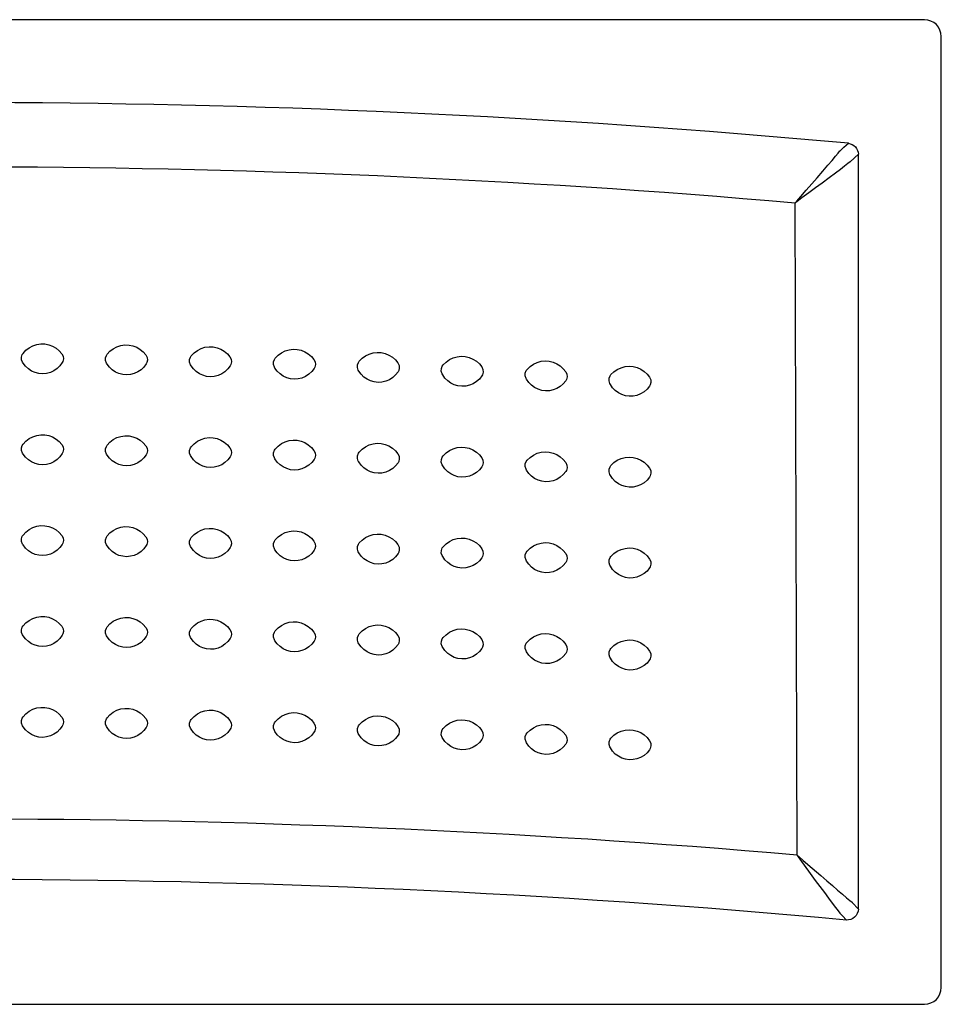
# Model space of a CAD drawing. Header units: millimetres. Extents: x -0.7 to 0.7, y -0.7 to 0.
# Tile 2 of 2: x 0.04 to 0.7, y -0.7 to 0. Entities that reach past the tile are written whole.
import ezdxf

# ---------------------------------------------------------------- set-up
doc = ezdxf.new("R2010")
doc.units = ezdxf.units.MM
doc.layers.add('BLOCKS', color=3, linetype='Continuous')

msp = doc.modelspace()

# ---------------------------------------------------------------- linework, layer by layer
at = {"layer": 'BLOCKS'}
for p, q in [((0.69, 0), (-0.69, 0)), ((0.70209, -0.69209), (0.70209, -0.01209)), ((0.62969, -0.09389), (0.62979, -0.09377)), ((0.64281, -0.09627), (0.63696, -0.10162)), ((0.64281, -0.63606), (0.64281, -0.09627)), ((0.63696, -0.10162), (0.63686, -0.10171)), ((0.59899, -0.59748), (0.59756, -0.13115)), ((0.63836, -0.63122), (0.63849, -0.63132)), ((0.63849, -0.63132), (0.64281, -0.63606)), ((0.6299, -0.63917), (0.6298, -0.63906)), ((-0.69, -0.70419), (0.69, -0.70419))]:
    msp.add_line(p, q, dxfattribs=at)
at = {"layer": 'BLOCKS', "flags": 128}
for points in [[(0.62979, -0.09377), (0.63254, -0.09127), (0.63566, -0.08842)], [(0.63566, -0.08842), (0.63706, -0.08872), (0.6384, -0.08927), (0.63962, -0.09005), (0.64068, -0.09103), (0.64156, -0.09218), (0.64222, -0.09347), (0.64265, -0.09484), (0.64281, -0.09627)], [(0.59756, -0.13115), (0.59758, -0.13112), (0.59767, -0.13103), (0.59793, -0.13073), (0.59877, -0.12976), (0.60159, -0.12653), (0.60561, -0.12192), (0.60955, -0.11739), (0.61335, -0.11301), (0.6174, -0.10834), (0.62111, -0.10404), (0.62404, -0.10061), (0.62652, -0.0977), (0.62844, -0.09542), (0.62969, -0.09389)], [(0.63686, -0.10171), (0.63533, -0.10293), (0.63298, -0.10475), (0.62995, -0.10706), (0.62636, -0.10977), (0.62183, -0.11317), (0.61688, -0.11686), (0.61224, -0.12031), (0.60741, -0.12388), (0.60249, -0.12752), (0.59904, -0.13006), (0.59801, -0.13082), (0.59769, -0.13105), (0.59759, -0.13113), (0.59756, -0.13115)], [(0.0458, -0.23863), (0.0478, -0.23645), (0.05013, -0.23463), (0.05274, -0.23323), (0.05555, -0.23229), (0.05844, -0.23185), (0.06136, -0.23191), (0.06419, -0.23245), (0.06689, -0.23346), (0.0694, -0.23491), (0.07163, -0.23675), (0.0735, -0.23889)], [(0.04538, -0.24501), (0.0447, -0.24321), (0.04465, -0.24129), (0.04524, -0.23951), (0.0458, -0.23863)], [(0.0735, -0.23889), (0.07438, -0.2406), (0.07465, -0.24251), (0.07426, -0.24435), (0.07381, -0.24527)], [(0.10539, -0.24565), (0.10473, -0.24385), (0.1047, -0.24192), (0.1053, -0.24015), (0.10587, -0.23927)], [(0.10587, -0.23927), (0.10789, -0.23711), (0.11024, -0.23531), (0.11285, -0.23393), (0.11567, -0.23302), (0.11856, -0.2326), (0.12149, -0.23268), (0.12431, -0.23325), (0.127, -0.23428), (0.1295, -0.23576), (0.13172, -0.23762), (0.13357, -0.23977)], [(0.16594, -0.24043), (0.16797, -0.23828), (0.17033, -0.2365), (0.17296, -0.23515), (0.17578, -0.23426), (0.17868, -0.23387), (0.1816, -0.23397), (0.18442, -0.23457), (0.1871, -0.23562), (0.18959, -0.23711), (0.19179, -0.23899), (0.19362, -0.24116)], [(0.22598, -0.24209), (0.22804, -0.23996), (0.23041, -0.2382), (0.23306, -0.23687), (0.23588, -0.236), (0.23879, -0.23564), (0.24171, -0.23577), (0.24452, -0.23639), (0.24719, -0.23747), (0.24966, -0.23898), (0.25185, -0.24088), (0.25366, -0.24306)], [(0.28602, -0.24427), (0.28809, -0.24216), (0.29048, -0.24042), (0.29313, -0.23911), (0.29597, -0.23826), (0.29887, -0.23792), (0.30179, -0.23808), (0.3046, -0.23872), (0.30727, -0.23982), (0.30972, -0.24136), (0.31189, -0.24327), (0.31369, -0.24547)], [(0.07381, -0.24527), (0.07215, -0.24755), (0.07014, -0.24952), (0.06782, -0.25112), (0.06526, -0.25231), (0.06257, -0.25303), (0.05978, -0.2533), (0.05704, -0.25308), (0.05437, -0.25241), (0.05185, -0.2513), (0.04955, -0.24979), (0.04751, -0.2479), (0.0458, -0.2457), (0.04538, -0.24501)], [(0.13382, -0.24616), (0.13214, -0.24842), (0.13011, -0.25037), (0.12778, -0.25195), (0.12522, -0.25312), (0.12251, -0.25382), (0.11973, -0.25406), (0.11698, -0.25382), (0.11432, -0.25313), (0.11181, -0.252), (0.10952, -0.25047), (0.1075, -0.24856), (0.10581, -0.24634), (0.10539, -0.24565)], [(0.13357, -0.23977), (0.13443, -0.24149), (0.13468, -0.2434), (0.13428, -0.24524), (0.13382, -0.24616)], [(0.1654, -0.2468), (0.16475, -0.24499), (0.16474, -0.24307), (0.16536, -0.2413), (0.16594, -0.24043)], [(0.19362, -0.24116), (0.19447, -0.24288), (0.19471, -0.2448), (0.19429, -0.24663), (0.19382, -0.24755)], [(0.22539, -0.24846), (0.22476, -0.24665), (0.22477, -0.24472), (0.2254, -0.24296), (0.22598, -0.24209)], [(0.25366, -0.24306), (0.2545, -0.24479), (0.25472, -0.24671), (0.25429, -0.24854), (0.25381, -0.24945)], [(0.28537, -0.25063), (0.28475, -0.24881), (0.28478, -0.24689), (0.28542, -0.24513), (0.28602, -0.24427)], [(0.31369, -0.24547), (0.31451, -0.24721), (0.31471, -0.24913), (0.31427, -0.25095), (0.31378, -0.25186)], [(0.34603, -0.24696), (0.34812, -0.24486), (0.35052, -0.24314), (0.35319, -0.24185), (0.35603, -0.24104), (0.35894, -0.24072), (0.36186, -0.2409), (0.36466, -0.24157), (0.36732, -0.24269), (0.36976, -0.24424), (0.37191, -0.24618), (0.37369, -0.24839)], [(0.40602, -0.25015), (0.40812, -0.24807), (0.41054, -0.24638), (0.41322, -0.24511), (0.41607, -0.24432), (0.41898, -0.24403), (0.4219, -0.24423), (0.42469, -0.24492), (0.42734, -0.24606), (0.42977, -0.24764), (0.43191, -0.2496), (0.43366, -0.25182)], [(0.19382, -0.24755), (0.19212, -0.2498), (0.19008, -0.25173), (0.18773, -0.25329), (0.18516, -0.25444), (0.18245, -0.25512), (0.17966, -0.25533), (0.17692, -0.25507), (0.17426, -0.25435), (0.17176, -0.2532), (0.16949, -0.25166), (0.16748, -0.24973), (0.16581, -0.24749), (0.1654, -0.2468)], [(0.25381, -0.24945), (0.25209, -0.25168), (0.25003, -0.2536), (0.24767, -0.25514), (0.24509, -0.25626), (0.24237, -0.25692), (0.23959, -0.25711), (0.23685, -0.25683), (0.23419, -0.25609), (0.2317, -0.25492), (0.22944, -0.25335), (0.22745, -0.25141), (0.2258, -0.24916), (0.22539, -0.24846)], [(0.31378, -0.25186), (0.31204, -0.25408), (0.30997, -0.25598), (0.30759, -0.2575), (0.305, -0.2586), (0.30228, -0.25924), (0.29949, -0.2594), (0.29675, -0.25909), (0.29411, -0.25833), (0.29163, -0.25714), (0.28938, -0.25556), (0.2874, -0.25359), (0.28577, -0.25133), (0.28537, -0.25063)], [(0.34533, -0.25331), (0.34473, -0.25149), (0.34477, -0.24956), (0.34543, -0.24781), (0.34603, -0.24696)], [(0.37373, -0.25478), (0.37197, -0.25699), (0.36988, -0.25887), (0.36749, -0.26037), (0.36489, -0.26145), (0.36216, -0.26206), (0.35937, -0.2622), (0.35664, -0.26187), (0.354, -0.26109), (0.35153, -0.25987), (0.3493, -0.25827), (0.34734, -0.25629), (0.34573, -0.25402), (0.34533, -0.25331)], [(0.37369, -0.24839), (0.3745, -0.25014), (0.37468, -0.25206), (0.37422, -0.25388), (0.37373, -0.25478)], [(0.40527, -0.2565), (0.40468, -0.25467), (0.40473, -0.25275), (0.40541, -0.251), (0.40602, -0.25015)], [(0.43366, -0.25182), (0.43446, -0.25358), (0.43462, -0.25549), (0.43415, -0.25731), (0.43365, -0.25822)], [(0.46598, -0.25386), (0.4681, -0.2518), (0.47053, -0.25012), (0.47322, -0.24888), (0.47608, -0.24811), (0.47899, -0.24784), (0.4819, -0.24807), (0.4847, -0.24879), (0.48733, -0.24995), (0.48975, -0.25155), (0.49187, -0.25352), (0.49361, -0.25576)], [(0.43365, -0.25822), (0.43187, -0.2604), (0.42976, -0.26227), (0.42737, -0.26375), (0.42476, -0.2648), (0.42202, -0.26539), (0.41923, -0.26551), (0.4165, -0.26516), (0.41387, -0.26435), (0.41141, -0.26312), (0.40919, -0.26149), (0.40724, -0.2595), (0.40565, -0.25721), (0.40527, -0.2565)], [(0.46517, -0.2602), (0.4646, -0.25836), (0.46467, -0.25644), (0.46536, -0.2547), (0.46598, -0.25386)], [(0.49353, -0.26216), (0.49174, -0.26433), (0.48962, -0.26617), (0.48721, -0.26763), (0.48459, -0.26867), (0.48185, -0.26923), (0.47906, -0.26933), (0.47633, -0.26895), (0.4737, -0.26812), (0.47126, -0.26687), (0.46905, -0.26522), (0.46712, -0.26321), (0.46555, -0.26091), (0.46517, -0.2602)], [(0.49361, -0.25576), (0.49439, -0.25752), (0.49454, -0.25944), (0.49404, -0.26126), (0.49353, -0.26216)], [(0.0458, -0.30362), (0.0478, -0.30144), (0.05013, -0.29962), (0.05274, -0.29822), (0.05555, -0.29728), (0.05844, -0.29684), (0.06136, -0.2969), (0.06419, -0.29744), (0.06689, -0.29845), (0.0694, -0.2999), (0.07163, -0.30175), (0.0735, -0.30388)], [(0.10587, -0.30426), (0.10789, -0.3021), (0.11024, -0.3003), (0.11285, -0.29892), (0.11567, -0.29801), (0.11856, -0.29759), (0.12149, -0.29767), (0.12431, -0.29824), (0.127, -0.29928), (0.1295, -0.30075), (0.13172, -0.30261), (0.13357, -0.30476)], [(0.16594, -0.30542), (0.16797, -0.30327), (0.17033, -0.30149), (0.17296, -0.30014), (0.17578, -0.29925), (0.17868, -0.29886), (0.1816, -0.29896), (0.18442, -0.29956), (0.1871, -0.30061), (0.18959, -0.3021), (0.19179, -0.30398), (0.19362, -0.30615)], [(0.22598, -0.30708), (0.22804, -0.30495), (0.23041, -0.3032), (0.23306, -0.30186), (0.23588, -0.30099), (0.23879, -0.30063), (0.24171, -0.30076), (0.24452, -0.30138), (0.24719, -0.30246), (0.24966, -0.30397), (0.25185, -0.30587), (0.25366, -0.30805)], [(0.04538, -0.31), (0.0447, -0.3082), (0.04465, -0.30628), (0.04524, -0.3045), (0.0458, -0.30362)], [(0.0735, -0.30388), (0.07438, -0.30559), (0.07465, -0.3075), (0.07426, -0.30934), (0.07381, -0.31026)], [(0.10539, -0.31064), (0.10473, -0.30884), (0.1047, -0.30691), (0.1053, -0.30514), (0.10587, -0.30426)], [(0.13357, -0.30476), (0.13443, -0.30648), (0.13468, -0.30839), (0.13428, -0.31023), (0.13382, -0.31115)], [(0.1654, -0.31179), (0.16475, -0.30998), (0.16474, -0.30806), (0.16536, -0.30629), (0.16594, -0.30542)], [(0.19362, -0.30615), (0.19447, -0.30787), (0.19471, -0.30979), (0.19429, -0.31162), (0.19382, -0.31254)], [(0.22539, -0.31345), (0.22476, -0.31164), (0.22477, -0.30971), (0.2254, -0.30795), (0.22598, -0.30708)], [(0.25366, -0.30805), (0.2545, -0.30978), (0.25472, -0.3117), (0.25429, -0.31353), (0.25381, -0.31444)], [(0.28537, -0.31562), (0.28475, -0.3138), (0.28478, -0.31188), (0.28542, -0.31012), (0.28602, -0.30926)], [(0.28602, -0.30926), (0.28809, -0.30715), (0.29048, -0.30541), (0.29313, -0.3041), (0.29597, -0.30325), (0.29887, -0.30291), (0.30179, -0.30307), (0.3046, -0.30371), (0.30727, -0.30481), (0.30972, -0.30635), (0.31189, -0.30826), (0.31369, -0.31046)], [(0.34603, -0.31195), (0.34812, -0.30985), (0.35052, -0.30813), (0.35319, -0.30684), (0.35603, -0.30603), (0.35894, -0.30571), (0.36186, -0.30589), (0.36466, -0.30656), (0.36732, -0.30768), (0.36976, -0.30923), (0.37191, -0.31117), (0.37369, -0.31338)], [(0.40602, -0.31514), (0.40812, -0.31306), (0.41054, -0.31137), (0.41322, -0.3101), (0.41607, -0.30931), (0.41898, -0.30902), (0.4219, -0.30922), (0.42469, -0.30991), (0.42734, -0.31105), (0.42977, -0.31263), (0.43191, -0.31459), (0.43366, -0.31681)], [(0.07381, -0.31026), (0.07215, -0.31254), (0.07014, -0.31451), (0.06782, -0.31611), (0.06526, -0.3173), (0.06257, -0.31802), (0.05978, -0.31829), (0.05704, -0.31807), (0.05437, -0.3174), (0.05185, -0.31629), (0.04955, -0.31478), (0.04751, -0.31289), (0.0458, -0.31069), (0.04538, -0.31)], [(0.13382, -0.31115), (0.13214, -0.31341), (0.13011, -0.31536), (0.12778, -0.31694), (0.12522, -0.31811), (0.12251, -0.31881), (0.11973, -0.31905), (0.11698, -0.31881), (0.11432, -0.31812), (0.11181, -0.31699), (0.10952, -0.31546), (0.1075, -0.31355), (0.10581, -0.31133), (0.10539, -0.31064)], [(0.19382, -0.31254), (0.19212, -0.31479), (0.19008, -0.31672), (0.18773, -0.31828), (0.18516, -0.31943), (0.18245, -0.32011), (0.17966, -0.32032), (0.17692, -0.32006), (0.17426, -0.31934), (0.17176, -0.31819), (0.16949, -0.31665), (0.16748, -0.31472), (0.16581, -0.31248), (0.1654, -0.31179)], [(0.25381, -0.31444), (0.25209, -0.31667), (0.25003, -0.31859), (0.24767, -0.32013), (0.24509, -0.32125), (0.24237, -0.32191), (0.23959, -0.3221), (0.23685, -0.32182), (0.23419, -0.32108), (0.2317, -0.31991), (0.22944, -0.31834), (0.22745, -0.3164), (0.2258, -0.31415), (0.22539, -0.31345)], [(0.31378, -0.31685), (0.31204, -0.31907), (0.30997, -0.32097), (0.30759, -0.32249), (0.305, -0.32359), (0.30228, -0.32423), (0.29949, -0.32439), (0.29675, -0.32408), (0.29411, -0.32332), (0.29163, -0.32213), (0.28938, -0.32055), (0.2874, -0.31858), (0.28577, -0.31632), (0.28537, -0.31562)], [(0.31369, -0.31046), (0.31451, -0.3122), (0.31471, -0.31412), (0.31427, -0.31594), (0.31378, -0.31685)], [(0.34533, -0.3183), (0.34473, -0.31648), (0.34477, -0.31456), (0.34543, -0.3128), (0.34603, -0.31195)], [(0.37369, -0.31338), (0.3745, -0.31513), (0.37468, -0.31705), (0.37422, -0.31887), (0.37373, -0.31977)], [(0.40527, -0.32149), (0.40468, -0.31966), (0.40473, -0.31774), (0.40541, -0.31599), (0.40602, -0.31514)], [(0.43366, -0.31681), (0.43446, -0.31857), (0.43462, -0.32048), (0.43415, -0.3223), (0.43365, -0.32321)], [(0.46598, -0.31885), (0.4681, -0.31679), (0.47053, -0.31511), (0.47322, -0.31387), (0.47608, -0.3131), (0.47899, -0.31283), (0.4819, -0.31306), (0.4847, -0.31378), (0.48733, -0.31494), (0.48975, -0.31654), (0.49187, -0.31851), (0.49361, -0.32075)], [(0.37373, -0.31977), (0.37197, -0.32198), (0.36988, -0.32386), (0.36749, -0.32536), (0.36489, -0.32644), (0.36216, -0.32705), (0.35937, -0.32719), (0.35664, -0.32686), (0.354, -0.32608), (0.35153, -0.32486), (0.3493, -0.32326), (0.34734, -0.32128), (0.34573, -0.31901), (0.34533, -0.3183)], [(0.43365, -0.32321), (0.43187, -0.32539), (0.42976, -0.32726), (0.42737, -0.32874), (0.42476, -0.32979), (0.42202, -0.33038), (0.41923, -0.3305), (0.4165, -0.33015), (0.41387, -0.32934), (0.41141, -0.32811), (0.40919, -0.32648), (0.40724, -0.32449), (0.40565, -0.3222), (0.40527, -0.32149)], [(0.46517, -0.32519), (0.4646, -0.32336), (0.46467, -0.32143), (0.46536, -0.31969), (0.46598, -0.31885)], [(0.49361, -0.32075), (0.49439, -0.32251), (0.49454, -0.32443), (0.49404, -0.32625), (0.49353, -0.32715)], [(0.49353, -0.32715), (0.49174, -0.32932), (0.48962, -0.33116), (0.48721, -0.33262), (0.48459, -0.33366), (0.48185, -0.33422), (0.47906, -0.33432), (0.47633, -0.33394), (0.4737, -0.33311), (0.47126, -0.33186), (0.46905, -0.33021), (0.46712, -0.3282), (0.46555, -0.3259), (0.46517, -0.32519)], [(0.0458, -0.36861), (0.0478, -0.36643), (0.05013, -0.36461), (0.05274, -0.36321), (0.05555, -0.36227), (0.05844, -0.36183), (0.06136, -0.36189), (0.06419, -0.36243), (0.06689, -0.36344), (0.0694, -0.36489), (0.07163, -0.36674), (0.0735, -0.36887)], [(0.10587, -0.36925), (0.10789, -0.36709), (0.11024, -0.36529), (0.11285, -0.36391), (0.11567, -0.363), (0.11856, -0.36258), (0.12149, -0.36266), (0.12431, -0.36324), (0.127, -0.36427), (0.1295, -0.36574), (0.13172, -0.3676), (0.13357, -0.36975)], [(0.16594, -0.37041), (0.16797, -0.36826), (0.17033, -0.36648), (0.17296, -0.36513), (0.17578, -0.36424), (0.17868, -0.36385), (0.1816, -0.36395), (0.18442, -0.36455), (0.1871, -0.3656), (0.18959, -0.36709), (0.19179, -0.36897), (0.19362, -0.37114)], [(0.22598, -0.37207), (0.22804, -0.36994), (0.23041, -0.36819), (0.23306, -0.36685), (0.23588, -0.36598), (0.23879, -0.36562), (0.24171, -0.36575), (0.24452, -0.36637), (0.24719, -0.36745), (0.24966, -0.36896), (0.25185, -0.37086), (0.25366, -0.37304)], [(0.04538, -0.37499), (0.0447, -0.37319), (0.04465, -0.37127), (0.04524, -0.36949), (0.0458, -0.36861)], [(0.0735, -0.36887), (0.07438, -0.37058), (0.07465, -0.37249), (0.07426, -0.37433), (0.07381, -0.37525)], [(0.10539, -0.37563), (0.10473, -0.37383), (0.1047, -0.3719), (0.1053, -0.37013), (0.10587, -0.36925)], [(0.13357, -0.36975), (0.13443, -0.37147), (0.13468, -0.37338), (0.13428, -0.37522), (0.13382, -0.37614)], [(0.1654, -0.37678), (0.16475, -0.37497), (0.16474, -0.37305), (0.16536, -0.37128), (0.16594, -0.37041)], [(0.19362, -0.37114), (0.19447, -0.37286), (0.19471, -0.37478), (0.19429, -0.37661), (0.19382, -0.37753)], [(0.22539, -0.37844), (0.22476, -0.37663), (0.22477, -0.3747), (0.2254, -0.37294), (0.22598, -0.37207)], [(0.25366, -0.37304), (0.2545, -0.37477), (0.25472, -0.37669), (0.25429, -0.37852), (0.25381, -0.37943)], [(0.28602, -0.37425), (0.28809, -0.37214), (0.29048, -0.3704), (0.29313, -0.36909), (0.29597, -0.36824), (0.29887, -0.3679), (0.30179, -0.36806), (0.3046, -0.3687), (0.30727, -0.3698), (0.30972, -0.37134), (0.31189, -0.37325), (0.31369, -0.37545)], [(0.34603, -0.37694), (0.34812, -0.37484), (0.35052, -0.37312), (0.35319, -0.37183), (0.35603, -0.37102), (0.35894, -0.3707), (0.36186, -0.37088), (0.36466, -0.37155), (0.36732, -0.37267), (0.36976, -0.37422), (0.37191, -0.37616), (0.37369, -0.37837)], [(0.07381, -0.37525), (0.07215, -0.37753), (0.07014, -0.3795), (0.06782, -0.3811), (0.06526, -0.38229), (0.06257, -0.38301), (0.05978, -0.38328), (0.05704, -0.38306), (0.05437, -0.38239), (0.05185, -0.38128), (0.04955, -0.37977), (0.04751, -0.37788), (0.0458, -0.37568), (0.04538, -0.37499)], [(0.13382, -0.37614), (0.13214, -0.3784), (0.13011, -0.38035), (0.12778, -0.38193), (0.12522, -0.3831), (0.12251, -0.3838), (0.11973, -0.38404), (0.11698, -0.3838), (0.11432, -0.38311), (0.11181, -0.38198), (0.10952, -0.38045), (0.1075, -0.37854), (0.10581, -0.37632), (0.10539, -0.37563)], [(0.19382, -0.37753), (0.19212, -0.37978), (0.19008, -0.38171), (0.18773, -0.38327), (0.18516, -0.38442), (0.18245, -0.3851), (0.17966, -0.38531), (0.17692, -0.38505), (0.17426, -0.38433), (0.17176, -0.38318), (0.16949, -0.38164), (0.16748, -0.37971), (0.16581, -0.37748), (0.1654, -0.37678)], [(0.25381, -0.37943), (0.25209, -0.38166), (0.25003, -0.38358), (0.24767, -0.38512), (0.24509, -0.38624), (0.24237, -0.3869), (0.23959, -0.38709), (0.23685, -0.38681), (0.23419, -0.38607), (0.2317, -0.3849), (0.22944, -0.38333), (0.22745, -0.38139), (0.2258, -0.37914), (0.22539, -0.37844)], [(0.28537, -0.38061), (0.28475, -0.37879), (0.28478, -0.37687), (0.28542, -0.37511), (0.28602, -0.37425)], [(0.31369, -0.37545), (0.31451, -0.37719), (0.31471, -0.37911), (0.31427, -0.38093), (0.31378, -0.38184)], [(0.34533, -0.38329), (0.34473, -0.38147), (0.34477, -0.37955), (0.34543, -0.37779), (0.34603, -0.37694)], [(0.37369, -0.37837), (0.3745, -0.38012), (0.37468, -0.38204), (0.37422, -0.38386), (0.37373, -0.38476)], [(0.40527, -0.38648), (0.40468, -0.38465), (0.40473, -0.38273), (0.40541, -0.38098), (0.40602, -0.38013)], [(0.40602, -0.38013), (0.40812, -0.37805), (0.41054, -0.37636), (0.41322, -0.37509), (0.41607, -0.3743), (0.41898, -0.37401), (0.4219, -0.37421), (0.42469, -0.3749), (0.42734, -0.37604), (0.42977, -0.37762), (0.43191, -0.37958), (0.43366, -0.3818)], [(0.46598, -0.38384), (0.4681, -0.38178), (0.47053, -0.3801), (0.47322, -0.37886), (0.47608, -0.37809), (0.47899, -0.37782), (0.4819, -0.37805), (0.4847, -0.37877), (0.48733, -0.37993), (0.48975, -0.38153), (0.49187, -0.3835), (0.49361, -0.38574)], [(0.31378, -0.38184), (0.31204, -0.38406), (0.30997, -0.38596), (0.30759, -0.38748), (0.305, -0.38858), (0.30228, -0.38922), (0.29949, -0.38938), (0.29675, -0.38907), (0.29411, -0.38831), (0.29163, -0.38712), (0.28938, -0.38554), (0.2874, -0.38357), (0.28577, -0.38131), (0.28537, -0.38061)], [(0.37373, -0.38476), (0.37197, -0.38697), (0.36988, -0.38885), (0.36749, -0.39035), (0.36489, -0.39143), (0.36216, -0.39204), (0.35937, -0.39218), (0.35664, -0.39185), (0.354, -0.39107), (0.35153, -0.38985), (0.3493, -0.38825), (0.34734, -0.38627), (0.34573, -0.384), (0.34533, -0.38329)], [(0.43365, -0.3882), (0.43187, -0.39038), (0.42976, -0.39225), (0.42737, -0.39373), (0.42476, -0.39478), (0.42202, -0.39537), (0.41923, -0.39549), (0.4165, -0.39514), (0.41387, -0.39433), (0.41141, -0.3931), (0.40919, -0.39147), (0.40724, -0.38948), (0.40565, -0.38719), (0.40527, -0.38648)], [(0.43366, -0.3818), (0.43446, -0.38356), (0.43462, -0.38547), (0.43415, -0.38729), (0.43365, -0.3882)], [(0.46517, -0.39018), (0.4646, -0.38835), (0.46467, -0.38642), (0.46536, -0.38468), (0.46598, -0.38384)], [(0.49361, -0.38574), (0.49439, -0.3875), (0.49454, -0.38942), (0.49404, -0.39124), (0.49353, -0.39214)], [(0.49353, -0.39214), (0.49174, -0.39431), (0.48962, -0.39615), (0.48721, -0.39761), (0.48459, -0.39865), (0.48185, -0.39921), (0.47906, -0.39931), (0.47633, -0.39893), (0.4737, -0.3981), (0.47126, -0.39685), (0.46905, -0.3952), (0.46712, -0.39319), (0.46555, -0.39089), (0.46517, -0.39018)], [(0.0458, -0.4336), (0.0478, -0.43142), (0.05013, -0.4296), (0.05274, -0.4282), (0.05555, -0.42726), (0.05844, -0.42682), (0.06136, -0.42688), (0.06419, -0.42742), (0.06689, -0.42843), (0.0694, -0.42988), (0.07163, -0.43173), (0.0735, -0.43386)], [(0.10587, -0.43424), (0.10789, -0.43208), (0.11024, -0.43028), (0.11285, -0.4289), (0.11567, -0.42799), (0.11856, -0.42757), (0.12149, -0.42766), (0.12431, -0.42823), (0.127, -0.42926), (0.1295, -0.43073), (0.13172, -0.43259), (0.13357, -0.43474)], [(0.16594, -0.4354), (0.16797, -0.43325), (0.17033, -0.43147), (0.17296, -0.43012), (0.17578, -0.42923), (0.17868, -0.42884), (0.1816, -0.42894), (0.18442, -0.42954), (0.1871, -0.43059), (0.18959, -0.43208), (0.19179, -0.43396), (0.19362, -0.43613)], [(0.04538, -0.43998), (0.0447, -0.43818), (0.04465, -0.43626), (0.04524, -0.43448), (0.0458, -0.4336)], [(0.0735, -0.43386), (0.07438, -0.43557), (0.07465, -0.43748), (0.07426, -0.43932), (0.07381, -0.44025)], [(0.10539, -0.44062), (0.10473, -0.43882), (0.1047, -0.43689), (0.1053, -0.43512), (0.10587, -0.43424)], [(0.13357, -0.43474), (0.13443, -0.43646), (0.13468, -0.43837), (0.13428, -0.44021), (0.13382, -0.44113)], [(0.1654, -0.44177), (0.16475, -0.43996), (0.16474, -0.43804), (0.16536, -0.43627), (0.16594, -0.4354)], [(0.19362, -0.43613), (0.19447, -0.43785), (0.19471, -0.43977), (0.19429, -0.4416), (0.19382, -0.44252)], [(0.22598, -0.43706), (0.22804, -0.43493), (0.23041, -0.43318), (0.23306, -0.43184), (0.23588, -0.43097), (0.23879, -0.43061), (0.24171, -0.43074), (0.24452, -0.43136), (0.24719, -0.43244), (0.24966, -0.43395), (0.25185, -0.43585), (0.25366, -0.43803)], [(0.28602, -0.43924), (0.28809, -0.43713), (0.29048, -0.43539), (0.29313, -0.43408), (0.29597, -0.43323), (0.29887, -0.43289), (0.30179, -0.43305), (0.3046, -0.43369), (0.30727, -0.43479), (0.30972, -0.43633), (0.31189, -0.43824), (0.31369, -0.44044)], [(0.34603, -0.44193), (0.34812, -0.43983), (0.35052, -0.43811), (0.35319, -0.43682), (0.35603, -0.43601), (0.35894, -0.43569), (0.36186, -0.43587), (0.36466, -0.43654), (0.36732, -0.43766), (0.36976, -0.43921), (0.37191, -0.44115), (0.37369, -0.44336)], [(0.07381, -0.44025), (0.07215, -0.44252), (0.07014, -0.44449), (0.06782, -0.44609), (0.06526, -0.44728), (0.06257, -0.448), (0.05978, -0.44827), (0.05704, -0.44805), (0.05437, -0.44738), (0.05185, -0.44627), (0.04955, -0.44476), (0.04751, -0.44287), (0.0458, -0.44067), (0.04538, -0.43998)], [(0.13382, -0.44113), (0.13214, -0.44339), (0.13011, -0.44534), (0.12778, -0.44692), (0.12522, -0.44809), (0.12251, -0.44879), (0.11973, -0.44903), (0.11698, -0.44879), (0.11432, -0.4481), (0.11181, -0.44697), (0.10952, -0.44544), (0.1075, -0.44353), (0.10581, -0.44131), (0.10539, -0.44062)], [(0.19382, -0.44252), (0.19212, -0.44477), (0.19008, -0.4467), (0.18773, -0.44826), (0.18516, -0.44941), (0.18245, -0.45009), (0.17966, -0.4503), (0.17692, -0.45004), (0.17426, -0.44932), (0.17176, -0.44817), (0.16949, -0.44663), (0.16748, -0.4447), (0.16581, -0.44247), (0.1654, -0.44177)], [(0.22539, -0.44343), (0.22476, -0.44162), (0.22477, -0.43969), (0.2254, -0.43793), (0.22598, -0.43706)], [(0.25381, -0.44442), (0.25209, -0.44665), (0.25003, -0.44857), (0.24767, -0.45011), (0.24509, -0.45123), (0.24237, -0.45189), (0.23959, -0.45208), (0.23685, -0.4518), (0.23419, -0.45106), (0.2317, -0.44989), (0.22944, -0.44832), (0.22745, -0.44638), (0.2258, -0.44413), (0.22539, -0.44343)], [(0.25366, -0.43803), (0.2545, -0.43976), (0.25472, -0.44168), (0.25429, -0.44351), (0.25381, -0.44442)], [(0.28537, -0.4456), (0.28475, -0.44378), (0.28478, -0.44186), (0.28542, -0.4401), (0.28602, -0.43924)], [(0.31369, -0.44044), (0.31451, -0.44218), (0.31471, -0.4441), (0.31427, -0.44592), (0.31378, -0.44683)], [(0.34533, -0.44828), (0.34473, -0.44646), (0.34477, -0.44454), (0.34543, -0.44278), (0.34603, -0.44193)], [(0.37369, -0.44336), (0.3745, -0.44511), (0.37468, -0.44703), (0.37422, -0.44885), (0.37373, -0.44975)], [(0.40602, -0.44512), (0.40812, -0.44304), (0.41054, -0.44135), (0.41322, -0.44008), (0.41607, -0.43929), (0.41898, -0.439), (0.4219, -0.4392), (0.42469, -0.43989), (0.42734, -0.44103), (0.42977, -0.44261), (0.43191, -0.44457), (0.43366, -0.44679)], [(0.46598, -0.44963), (0.4681, -0.44757), (0.47053, -0.44589), (0.47322, -0.44465), (0.47608, -0.44388), (0.47899, -0.44362), (0.4819, -0.44385), (0.4847, -0.44456), (0.48733, -0.44573), (0.48975, -0.44732), (0.49187, -0.4493), (0.49361, -0.45154)], [(0.31378, -0.44683), (0.31204, -0.44905), (0.30997, -0.45095), (0.30759, -0.45247), (0.305, -0.45357), (0.30228, -0.45421), (0.29949, -0.45437), (0.29675, -0.45406), (0.29411, -0.4533), (0.29163, -0.45211), (0.28938, -0.45053), (0.2874, -0.44856), (0.28577, -0.4463), (0.28537, -0.4456)], [(0.37373, -0.44975), (0.37197, -0.45196), (0.36988, -0.45384), (0.36749, -0.45534), (0.36489, -0.45642), (0.36216, -0.45703), (0.35937, -0.45717), (0.35664, -0.45684), (0.354, -0.45606), (0.35153, -0.45484), (0.3493, -0.45324), (0.34734, -0.45126), (0.34573, -0.44899), (0.34533, -0.44828)], [(0.40527, -0.45147), (0.40468, -0.44964), (0.40473, -0.44772), (0.40541, -0.44597), (0.40602, -0.44512)], [(0.43366, -0.44679), (0.43446, -0.44855), (0.43462, -0.45046), (0.43415, -0.45228), (0.43365, -0.45319)], [(0.46517, -0.45597), (0.4646, -0.45414), (0.46467, -0.45222), (0.46536, -0.45047), (0.46598, -0.44963)], [(0.43365, -0.45319), (0.43187, -0.45537), (0.42976, -0.45724), (0.42737, -0.45872), (0.42476, -0.45977), (0.42202, -0.46036), (0.41923, -0.46048), (0.4165, -0.46013), (0.41387, -0.45932), (0.41141, -0.45809), (0.40919, -0.45646), (0.40724, -0.45447), (0.40565, -0.45218), (0.40527, -0.45147)], [(0.49353, -0.45793), (0.49174, -0.4601), (0.48962, -0.46195), (0.48721, -0.46341), (0.48459, -0.46444), (0.48185, -0.46501), (0.47906, -0.4651), (0.47633, -0.46472), (0.4737, -0.4639), (0.47126, -0.46264), (0.46905, -0.461), (0.46712, -0.45899), (0.46555, -0.45669), (0.46517, -0.45597)], [(0.49361, -0.45154), (0.49439, -0.4533), (0.49454, -0.45522), (0.49404, -0.45703), (0.49353, -0.45793)], [(0.0458, -0.49859), (0.0478, -0.49641), (0.05013, -0.49459), (0.05274, -0.49319), (0.05555, -0.49225), (0.05844, -0.49181), (0.06136, -0.49187), (0.06419, -0.49241), (0.06689, -0.49342), (0.0694, -0.49487), (0.07163, -0.49672), (0.0735, -0.49885)], [(0.10587, -0.49923), (0.10789, -0.49707), (0.11024, -0.49527), (0.11285, -0.49389), (0.11567, -0.49298), (0.11856, -0.49256), (0.12149, -0.49265), (0.12431, -0.49322), (0.127, -0.49425), (0.1295, -0.49572), (0.13172, -0.49758), (0.13357, -0.49973)], [(0.04538, -0.50497), (0.0447, -0.50317), (0.04465, -0.50125), (0.04524, -0.49947), (0.0458, -0.49859)], [(0.0735, -0.49885), (0.07438, -0.50056), (0.07465, -0.50247), (0.07426, -0.50431), (0.07381, -0.50524)], [(0.10539, -0.50561), (0.10473, -0.50381), (0.1047, -0.50189), (0.1053, -0.50011), (0.10587, -0.49923)], [(0.13357, -0.49973), (0.13443, -0.50145), (0.13468, -0.50336), (0.13428, -0.5052), (0.13382, -0.50612)], [(0.16594, -0.50039), (0.16797, -0.49824), (0.17033, -0.49646), (0.17296, -0.49511), (0.17578, -0.49422), (0.17868, -0.49383), (0.1816, -0.49393), (0.18442, -0.49453), (0.1871, -0.49558), (0.18959, -0.49707), (0.19179, -0.49895), (0.19362, -0.50112)], [(0.22598, -0.50205), (0.22804, -0.49992), (0.23041, -0.49817), (0.23306, -0.49683), (0.23588, -0.49596), (0.23879, -0.4956), (0.24171, -0.49573), (0.24452, -0.49635), (0.24719, -0.49743), (0.24966, -0.49894), (0.25185, -0.50084), (0.25366, -0.50302)], [(0.28602, -0.50423), (0.28809, -0.50212), (0.29048, -0.50038), (0.29313, -0.49907), (0.29597, -0.49822), (0.29887, -0.49789), (0.30179, -0.49804), (0.3046, -0.49868), (0.30727, -0.49978), (0.30972, -0.50132), (0.31189, -0.50323), (0.31369, -0.50543)], [(0.07381, -0.50524), (0.07215, -0.50751), (0.07014, -0.50948), (0.06782, -0.51108), (0.06526, -0.51227), (0.06257, -0.513), (0.05978, -0.51326), (0.05704, -0.51304), (0.05437, -0.51237), (0.05185, -0.51126), (0.04955, -0.50975), (0.04751, -0.50786), (0.0458, -0.50566), (0.04538, -0.50497)], [(0.13382, -0.50612), (0.13214, -0.50838), (0.13011, -0.51033), (0.12778, -0.51191), (0.12522, -0.51308), (0.12251, -0.51378), (0.11973, -0.51402), (0.11698, -0.51378), (0.11432, -0.51309), (0.11181, -0.51196), (0.10952, -0.51043), (0.1075, -0.50852), (0.10581, -0.5063), (0.10539, -0.50561)], [(0.1654, -0.50676), (0.16475, -0.50495), (0.16474, -0.50303), (0.16536, -0.50126), (0.16594, -0.50039)], [(0.19382, -0.50751), (0.19212, -0.50976), (0.19008, -0.51169), (0.18773, -0.51325), (0.18516, -0.5144), (0.18245, -0.51508), (0.17966, -0.51529), (0.17692, -0.51503), (0.17426, -0.51431), (0.17176, -0.51316), (0.16949, -0.51162), (0.16748, -0.50969), (0.16581, -0.50746), (0.1654, -0.50676)], [(0.19362, -0.50112), (0.19447, -0.50284), (0.19471, -0.50476), (0.19429, -0.50659), (0.19382, -0.50751)], [(0.22539, -0.50842), (0.22476, -0.50661), (0.22477, -0.50469), (0.2254, -0.50292), (0.22598, -0.50205)], [(0.25366, -0.50302), (0.2545, -0.50475), (0.25472, -0.50667), (0.25429, -0.5085), (0.25381, -0.50941)], [(0.28537, -0.51059), (0.28475, -0.50877), (0.28478, -0.50685), (0.28542, -0.50509), (0.28602, -0.50423)], [(0.31369, -0.50543), (0.31451, -0.50717), (0.31471, -0.50909), (0.31427, -0.51091), (0.31378, -0.51182)], [(0.34533, -0.51327), (0.34473, -0.51145), (0.34477, -0.50953), (0.34543, -0.50777), (0.34603, -0.50692)], [(0.34603, -0.50692), (0.34812, -0.50482), (0.35052, -0.5031), (0.35319, -0.50181), (0.35603, -0.501), (0.35894, -0.50068), (0.36186, -0.50086), (0.36466, -0.50153), (0.36732, -0.50265), (0.36976, -0.5042), (0.37191, -0.50614), (0.37369, -0.50835)], [(0.40602, -0.51011), (0.40812, -0.50803), (0.41054, -0.50634), (0.41322, -0.50507), (0.41607, -0.50428), (0.41898, -0.50399), (0.4219, -0.50419), (0.42469, -0.50488), (0.42734, -0.50602), (0.42977, -0.5076), (0.43191, -0.50956), (0.43366, -0.51178)], [(0.25381, -0.50941), (0.25209, -0.51164), (0.25003, -0.51356), (0.24767, -0.5151), (0.24509, -0.51622), (0.24237, -0.51688), (0.23959, -0.51707), (0.23685, -0.51679), (0.23419, -0.51605), (0.2317, -0.51488), (0.22944, -0.51331), (0.22745, -0.51137), (0.2258, -0.50912), (0.22539, -0.50842)], [(0.31378, -0.51182), (0.31204, -0.51404), (0.30997, -0.51594), (0.30759, -0.51746), (0.305, -0.51856), (0.30228, -0.5192), (0.29949, -0.51936), (0.29675, -0.51905), (0.29411, -0.51829), (0.29163, -0.5171), (0.28938, -0.51552), (0.2874, -0.51355), (0.28577, -0.51129), (0.28537, -0.51059)], [(0.37373, -0.51474), (0.37197, -0.51695), (0.36988, -0.51883), (0.36749, -0.52033), (0.36489, -0.52141), (0.36216, -0.52202), (0.35937, -0.52216), (0.35664, -0.52183), (0.354, -0.52105), (0.35153, -0.51983), (0.3493, -0.51823), (0.34734, -0.51625), (0.34573, -0.51398), (0.34533, -0.51327)], [(0.37369, -0.50835), (0.3745, -0.5101), (0.37468, -0.51202), (0.37422, -0.51384), (0.37373, -0.51474)], [(0.40527, -0.51646), (0.40468, -0.51463), (0.40473, -0.51271), (0.40541, -0.51096), (0.40602, -0.51011)], [(0.43366, -0.51178), (0.43446, -0.51354), (0.43462, -0.51545), (0.43415, -0.51727), (0.43365, -0.51818)], [(0.46517, -0.52016), (0.4646, -0.51833), (0.46467, -0.5164), (0.46536, -0.51466), (0.46598, -0.51382)], [(0.46598, -0.51382), (0.4681, -0.51176), (0.47053, -0.51008), (0.47322, -0.50884), (0.47608, -0.50807), (0.47899, -0.5078), (0.4819, -0.50803), (0.4847, -0.50875), (0.48733, -0.50991), (0.48975, -0.51151), (0.49187, -0.51348), (0.49361, -0.51572)], [(0.43365, -0.51818), (0.43187, -0.52036), (0.42976, -0.52223), (0.42737, -0.52371), (0.42476, -0.52476), (0.42202, -0.52535), (0.41923, -0.52547), (0.4165, -0.52512), (0.41387, -0.52431), (0.41141, -0.52308), (0.40919, -0.52145), (0.40724, -0.51946), (0.40565, -0.51717), (0.40527, -0.51646)], [(0.49353, -0.52212), (0.49174, -0.52429), (0.48962, -0.52613), (0.48721, -0.52759), (0.48459, -0.52863), (0.48185, -0.52919), (0.47906, -0.52929), (0.47633, -0.52891), (0.4737, -0.52808), (0.47126, -0.52683), (0.46905, -0.52518), (0.46712, -0.52317), (0.46555, -0.52087), (0.46517, -0.52016)], [(0.49361, -0.51572), (0.49439, -0.51748), (0.49454, -0.5194), (0.49404, -0.52122), (0.49353, -0.52212)], [(0.6298, -0.63906), (0.62854, -0.63744), (0.6267, -0.635), (0.62438, -0.6319), (0.62168, -0.62828), (0.61875, -0.62432), (0.61559, -0.62005), (0.61228, -0.61556), (0.60738, -0.6089), (0.60234, -0.60204), (0.59995, -0.59879), (0.59927, -0.59786), (0.59907, -0.59759), (0.59902, -0.59751), (0.59899, -0.59748)], [(0.59899, -0.59748), (0.59902, -0.59751), (0.5991, -0.59757), (0.59935, -0.59779), (0.60024, -0.59856), (0.60332, -0.60124), (0.60973, -0.60679), (0.61596, -0.61218), (0.6202, -0.61583), (0.62423, -0.6193), (0.62799, -0.62251), (0.63143, -0.62544), (0.6344, -0.62795), (0.63676, -0.62992), (0.63836, -0.63122)], [(0.63422, -0.6439), (0.63149, -0.64091), (0.6299, -0.63917)], [(0.64281, -0.63606), (0.6426, -0.63765), (0.64207, -0.63917), (0.64124, -0.64057), (0.64015, -0.64177), (0.63885, -0.64275), (0.63739, -0.64344), (0.63582, -0.64383), (0.63422, -0.6439)]]:
    msp.add_lwpolyline(points, dxfattribs=at)
at = {"layer": 'BLOCKS'}
for centre, radius, start, end in [((0.69, -0.01209), 0.01209, 0, 90), ((0, -7.00584), 6.94656, 84.74971, 95.25029), ((0, -7.02778), 6.92247, 85.047988, 94.952012), ((0, -7.54501), 6.97331, 85.072345, 94.927655), ((0, -7.56584), 6.95094, 84.764939, 95.235061), ((0.69, -0.69209), 0.01209, 270, 0)]:
    msp.add_arc(centre, radius, start, end, dxfattribs=at)

doc.saveas('drawing.dxf')
